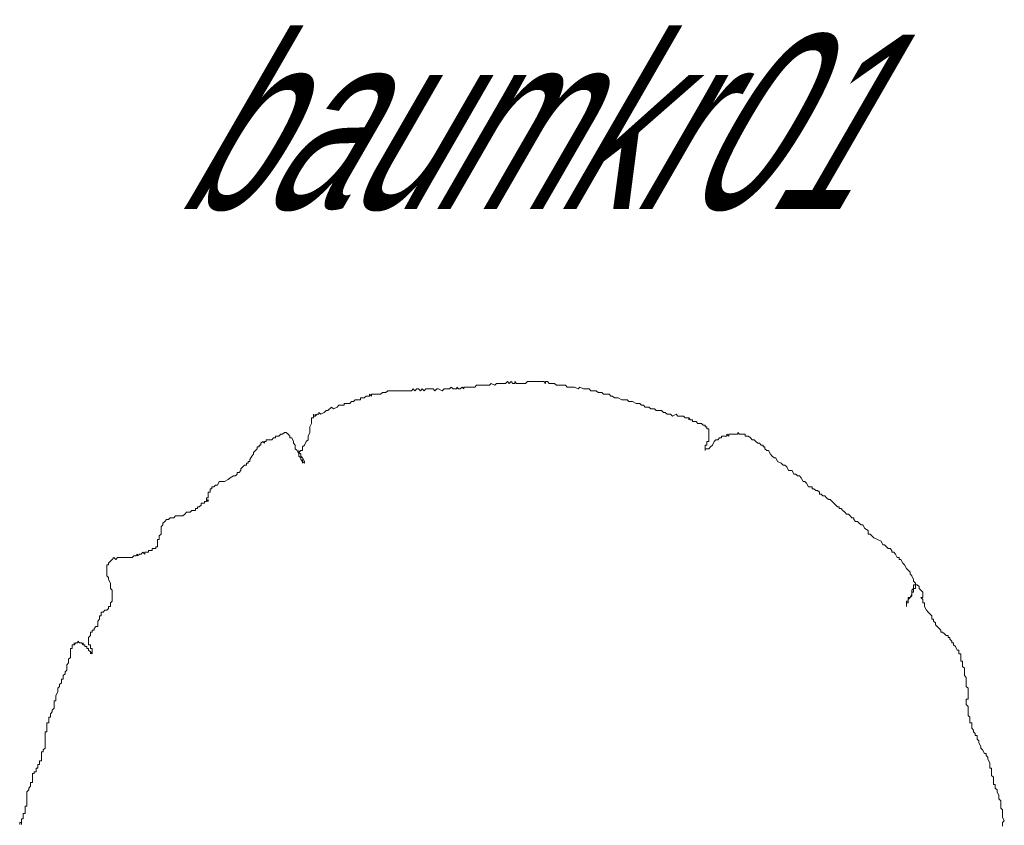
# Model space of a CAD drawing. Extents: x 12.9 to 34.2, y -51.7 to -4.
# Tile 70 of 75: x 25.5 to 27.5, y -5.9 to -4.3. Entities that reach past the tile are written whole.
import ezdxf
from ezdxf.enums import TextEntityAlignment as Align

# ---------------------------------------------------------------- set-up
doc = ezdxf.new("R2010")
doc.units = 0
doc.header["$MEASUREMENT"] = 0
doc.linetypes.add('AUSGEZOGEN', pattern=[0])
doc.layers.add('BLÄTTER', color=64, linetype='CONTINUOUS', lineweight=13)
doc.layers.add('FREIER_TEXT', color=7, linetype='AUSGEZOGEN')

msp = doc.modelspace()

# ---------------------------------------------------------------- linework, layer by layer
at = {"layer": 'BLÄTTER'}
for p, q in [((26.48977, -5.02514), (26.49341, -5.0215)), ((26.49341, -5.0215), (26.49705, -5.02514)), ((26.49705, -5.02514), (26.5007, -5.0215)), ((26.5007, -5.0215), (26.50434, -5.02514)), ((26.50798, -5.02514), (26.50798, -5.0215)), ((26.50798, -5.0215), (26.51163, -5.02514)), ((26.52984, -5.02514), (26.53349, -5.0215)), ((26.53349, -5.0215), (26.54077, -5.0215)), ((26.54077, -5.0215), (26.54442, -5.0215)), ((26.54442, -5.0215), (26.54806, -5.0215)), ((26.54806, -5.0215), (26.5517, -5.0215)), ((26.5517, -5.0215), (26.55535, -5.0215)), ((26.55535, -5.0215), (26.55899, -5.0215)), ((26.55899, -5.0215), (26.56263, -5.0215)), ((26.56263, -5.0215), (26.56628, -5.0215)), ((26.56628, -5.0215), (26.56992, -5.02514)), ((26.56992, -5.02514), (26.56992, -5.0215)), ((26.56992, -5.0215), (26.57356, -5.0215)), ((26.57356, -5.0215), (26.57721, -5.02514)), ((26.23838, -5.047), (26.24202, -5.04336)), ((26.24202, -5.04336), (26.24931, -5.04336)), ((26.24931, -5.04336), (26.25295, -5.03972)), ((26.25295, -5.03972), (26.25659, -5.03972)), ((26.25659, -5.03972), (26.26024, -5.03972)), ((26.26024, -5.03972), (26.26752, -5.03972)), ((26.26752, -5.03972), (26.27117, -5.03972)), ((26.27117, -5.03972), (26.27481, -5.03972)), ((26.27481, -5.03972), (26.27845, -5.03972)), ((26.27845, -5.03972), (26.2821, -5.03972)), ((26.2821, -5.03972), (26.28574, -5.03972)), ((26.28574, -5.03972), (26.28938, -5.03972)), ((26.28938, -5.03972), (26.29303, -5.03972)), ((26.29303, -5.03972), (26.29667, -5.03972)), ((26.29667, -5.03972), (26.30031, -5.03972)), ((26.30031, -5.03972), (26.30396, -5.03607)), ((26.30396, -5.03607), (26.3076, -5.03972)), ((26.3076, -5.03972), (26.31124, -5.03607)), ((26.31124, -5.03607), (26.31489, -5.03607)), ((26.31489, -5.03607), (26.31853, -5.03972)), ((26.31853, -5.03972), (26.32217, -5.03607)), ((26.32217, -5.03607), (26.32582, -5.03972)), ((26.32582, -5.03972), (26.32946, -5.03607)), ((26.32946, -5.03607), (26.33675, -5.03607)), ((26.33675, -5.03607), (26.34039, -5.03607)), ((26.34039, -5.03607), (26.34403, -5.03607)), ((26.34403, -5.03607), (26.34768, -5.03972)), ((26.34768, -5.03972), (26.35132, -5.03607)), ((26.35132, -5.03607), (26.35496, -5.03607)), ((26.35496, -5.03607), (26.36225, -5.03972)), ((26.36225, -5.03972), (26.36589, -5.03607)), ((26.36589, -5.03607), (26.36954, -5.03607)), ((26.36954, -5.03607), (26.37318, -5.03607)), ((26.37318, -5.03607), (26.37682, -5.03607)), ((26.37682, -5.03607), (26.38047, -5.03243)), ((26.38047, -5.03243), (26.38411, -5.03607)), ((26.38411, -5.03607), (26.38775, -5.03607)), ((26.38775, -5.03607), (26.3914, -5.03607)), ((26.3914, -5.03607), (26.3914, -5.03243)), ((26.3914, -5.03243), (26.39504, -5.03607)), ((26.39504, -5.03607), (26.39868, -5.03607)), ((26.39868, -5.03607), (26.40233, -5.03243)), ((26.40233, -5.03243), (26.40597, -5.03607)), ((26.40597, -5.03607), (26.40597, -5.03243)), ((26.40597, -5.03243), (26.41326, -5.03243)), ((26.41326, -5.03243), (26.4169, -5.03243)), ((26.4169, -5.03243), (26.42419, -5.03243)), ((26.42419, -5.03243), (26.42783, -5.03243)), ((26.42783, -5.03243), (26.43147, -5.02879)), ((26.43147, -5.02879), (26.43512, -5.02879)), ((26.43512, -5.02879), (26.43876, -5.02879)), ((26.43876, -5.02879), (26.44605, -5.02879)), ((26.44605, -5.02879), (26.44969, -5.02879)), ((26.44969, -5.02879), (26.45333, -5.02879)), ((26.45333, -5.02879), (26.45698, -5.02879)), ((26.45698, -5.02879), (26.46062, -5.02514)), ((26.46062, -5.02514), (26.46791, -5.02879)), ((26.46791, -5.02879), (26.47155, -5.02514)), ((26.47155, -5.02514), (26.47519, -5.02514)), ((26.47519, -5.02514), (26.47884, -5.02514)), ((26.47884, -5.02514), (26.48248, -5.02514)), ((26.48248, -5.02514), (26.48612, -5.02514)), ((26.48612, -5.02514), (26.48977, -5.02514)), ((26.50434, -5.02514), (26.50798, -5.02514)), ((26.51163, -5.02514), (26.51527, -5.02514)), ((26.51527, -5.02514), (26.51891, -5.02514)), ((26.51891, -5.02514), (26.52256, -5.02514)), ((26.52256, -5.02514), (26.52984, -5.02514)), ((26.57721, -5.02514), (26.58085, -5.02514)), ((26.58085, -5.02514), (26.58449, -5.02514)), ((26.58449, -5.02514), (26.58814, -5.02514)), ((26.58814, -5.02514), (26.59178, -5.02879)), ((26.59178, -5.02879), (26.59542, -5.02879)), ((26.59542, -5.02879), (26.60271, -5.02879)), ((26.60271, -5.02879), (26.60635, -5.02879)), ((26.60635, -5.02879), (26.61, -5.02879)), ((26.61, -5.02879), (26.61364, -5.03243)), ((26.61364, -5.03243), (26.61728, -5.03243)), ((26.61728, -5.03243), (26.62093, -5.03243)), ((26.62093, -5.03243), (26.62457, -5.03243)), ((26.62457, -5.03243), (26.62821, -5.03243)), ((26.62821, -5.03243), (26.6355, -5.03607)), ((26.6355, -5.03607), (26.63914, -5.03243)), ((26.63914, -5.03243), (26.64643, -5.03607)), ((26.64643, -5.03607), (26.65007, -5.03607)), ((26.65007, -5.03607), (26.65736, -5.03607)), ((26.65736, -5.03607), (26.661, -5.03972)), ((26.661, -5.03972), (26.66465, -5.03972)), ((26.66465, -5.03972), (26.67193, -5.03972)), ((26.67193, -5.03972), (26.67558, -5.04336)), ((26.67558, -5.04336), (26.67922, -5.04336)), ((26.67922, -5.04336), (26.68286, -5.04336)), ((26.68286, -5.04336), (26.68651, -5.047)), ((26.17644, -5.06522), (26.18008, -5.06158)), ((26.18008, -5.06158), (26.18373, -5.06158)), ((26.18373, -5.06158), (26.18737, -5.05793)), ((26.18737, -5.05793), (26.19101, -5.05793)), ((26.19101, -5.05793), (26.1983, -5.05793)), ((26.1983, -5.05793), (26.1983, -5.05429)), ((26.1983, -5.05429), (26.20194, -5.05429)), ((26.20194, -5.05429), (26.20559, -5.05429)), ((26.20559, -5.05429), (26.20923, -5.05065)), ((26.20923, -5.05065), (26.21287, -5.05065)), ((26.21287, -5.05065), (26.21652, -5.05065)), ((26.21652, -5.05065), (26.21652, -5.047)), ((26.21652, -5.047), (26.22016, -5.05065)), ((26.22016, -5.05065), (26.22016, -5.047)), ((26.22016, -5.047), (26.2238, -5.047)), ((26.2238, -5.047), (26.22745, -5.047)), ((26.22745, -5.047), (26.23109, -5.047)), ((26.23109, -5.047), (26.23473, -5.047)), ((26.23473, -5.047), (26.23838, -5.047)), ((26.68651, -5.047), (26.69015, -5.047)), ((26.69015, -5.047), (26.69744, -5.047)), ((26.69744, -5.047), (26.70108, -5.05065)), ((26.70108, -5.05065), (26.70472, -5.05065)), ((26.70472, -5.05065), (26.70837, -5.05429)), ((26.70837, -5.05429), (26.71201, -5.05429)), ((26.71201, -5.05429), (26.71565, -5.05429)), ((26.71565, -5.05429), (26.72294, -5.05793)), ((26.72294, -5.05793), (26.72658, -5.05793)), ((26.72658, -5.05793), (26.73387, -5.05793)), ((26.73387, -5.05793), (26.73751, -5.06158)), ((26.73751, -5.06158), (26.7448, -5.06158)), ((26.7448, -5.06158), (26.75209, -5.06522)), ((26.1145, -5.08708), (26.1145, -5.08344)), ((26.1145, -5.08344), (26.11815, -5.08708)), ((26.11815, -5.08708), (26.12543, -5.08344)), ((26.12543, -5.08344), (26.12908, -5.07979)), ((26.12908, -5.07979), (26.13272, -5.07979)), ((26.13272, -5.07979), (26.14001, -5.07251)), ((26.14001, -5.07251), (26.14365, -5.07615)), ((26.14365, -5.07615), (26.15094, -5.07251)), ((26.15094, -5.07251), (26.15458, -5.06886)), ((26.15458, -5.06886), (26.15822, -5.06886)), ((26.15822, -5.06886), (26.16187, -5.06886)), ((26.16187, -5.06886), (26.16551, -5.06886)), ((26.16551, -5.06886), (26.16551, -5.06522)), ((26.16551, -5.06522), (26.16915, -5.06522)), ((26.16915, -5.06522), (26.1728, -5.06522)), ((26.1728, -5.06522), (26.17644, -5.06522)), ((26.75209, -5.06522), (26.75937, -5.06522)), ((26.75937, -5.06522), (26.76302, -5.06886)), ((26.76302, -5.06886), (26.76666, -5.06886)), ((26.76666, -5.06886), (26.7703, -5.07251)), ((26.7703, -5.07251), (26.77395, -5.07251)), ((26.77395, -5.07251), (26.77759, -5.07251)), ((26.77759, -5.07251), (26.78123, -5.07615)), ((26.78123, -5.07615), (26.78852, -5.07615)), ((26.78852, -5.07615), (26.79216, -5.07979)), ((26.79216, -5.07979), (26.79581, -5.07979)), ((26.79581, -5.07979), (26.80309, -5.07979)), ((26.80309, -5.07979), (26.80674, -5.08344)), ((26.80674, -5.08344), (26.81038, -5.08344)), ((26.81038, -5.08344), (26.81402, -5.08708)), ((26.09993, -5.09801), (26.09993, -5.09437)), ((26.09993, -5.09437), (26.10357, -5.09437)), ((26.09993, -5.10165), (26.09993, -5.09801)), ((26.09993, -5.1053), (26.09993, -5.10165)), ((26.10357, -5.09072), (26.10357, -5.08708)), ((26.10357, -5.08708), (26.10357, -5.09072)), ((26.10357, -5.09072), (26.10357, -5.08708)), ((26.10357, -5.08708), (26.10357, -5.09072)), ((26.10357, -5.09072), (26.10357, -5.08708)), ((26.10357, -5.08708), (26.10357, -5.09072)), ((26.10357, -5.09072), (26.10357, -5.08708)), ((26.10357, -5.08708), (26.10357, -5.09072)), ((26.10357, -5.09437), (26.10357, -5.09072)), ((26.10357, -5.09072), (26.10722, -5.09072)), ((26.10722, -5.09072), (26.10722, -5.08708)), ((26.10722, -5.08708), (26.10722, -5.09072)), ((26.10722, -5.09072), (26.11086, -5.08708)), ((26.11086, -5.08708), (26.1145, -5.08708)), ((26.81402, -5.08708), (26.81767, -5.08708)), ((26.81767, -5.08708), (26.82131, -5.08708)), ((26.82131, -5.08708), (26.82495, -5.09072)), ((26.82495, -5.09072), (26.83224, -5.08708)), ((26.83224, -5.08708), (26.83588, -5.09072)), ((26.83588, -5.09072), (26.84317, -5.09072)), ((26.84317, -5.09072), (26.84681, -5.09072)), ((26.84681, -5.09072), (26.85046, -5.09437)), ((26.85046, -5.09437), (26.85774, -5.09437)), ((26.85774, -5.09437), (26.85774, -5.09801)), ((26.85774, -5.09801), (26.85774, -5.09437)), ((26.85774, -5.09437), (26.86139, -5.09801)), ((26.86139, -5.09801), (26.86503, -5.09801)), ((26.86503, -5.09801), (26.86503, -5.10165)), ((26.86503, -5.10165), (26.86867, -5.10165)), ((26.86867, -5.10165), (26.87232, -5.10165)), ((26.87232, -5.10165), (26.87596, -5.1053)), ((26.04164, -5.12716), (26.04528, -5.12351)), ((26.04528, -5.12351), (26.04892, -5.12351)), ((26.04892, -5.12351), (26.05257, -5.12716)), ((26.09264, -5.1308), (26.09629, -5.12351)), ((26.09629, -5.11258), (26.09993, -5.1053)), ((26.09629, -5.11987), (26.09629, -5.11258)), ((26.09629, -5.12351), (26.09629, -5.11987)), ((26.87596, -5.1053), (26.8796, -5.1053)), ((26.8796, -5.1053), (26.88325, -5.1053)), ((26.88325, -5.1053), (26.88689, -5.10894)), ((26.88689, -5.10894), (26.89053, -5.10894)), ((26.89053, -5.10894), (26.89053, -5.11258)), ((26.89053, -5.11258), (26.89418, -5.11258)), ((26.89418, -5.11258), (26.89418, -5.11623)), ((26.89418, -5.11623), (26.89782, -5.11623)), ((26.89782, -5.11623), (26.89782, -5.11987)), ((26.89782, -5.11987), (26.89782, -5.12351)), ((26.89782, -5.12351), (26.89782, -5.12716)), ((26.95611, -5.12716), (26.95611, -5.12351)), ((26.95611, -5.12351), (26.95976, -5.12716)), ((25.99792, -5.14537), (26.00156, -5.14173)), ((26.00156, -5.14173), (26.0052, -5.14537)), ((26.0052, -5.14537), (26.0052, -5.14173)), ((26.0052, -5.14173), (26.00885, -5.14173)), ((26.00885, -5.14173), (26.00885, -5.13809)), ((26.00885, -5.13809), (26.01249, -5.13809)), ((26.01249, -5.13809), (26.01613, -5.13809)), ((26.01613, -5.13809), (26.01978, -5.13809)), ((26.01978, -5.13809), (26.02342, -5.13444)), ((26.02342, -5.13444), (26.02706, -5.13444)), ((26.02706, -5.13444), (26.02706, -5.1308)), ((26.02706, -5.1308), (26.03435, -5.1308)), ((26.03435, -5.1308), (26.03799, -5.12716)), ((26.03799, -5.12716), (26.04164, -5.12716)), ((26.05257, -5.12716), (26.05621, -5.1308)), ((26.05621, -5.1308), (26.05621, -5.13444)), ((26.05621, -5.13444), (26.05985, -5.13444)), ((26.05985, -5.13444), (26.0635, -5.14173)), ((26.0635, -5.14173), (26.0635, -5.14537)), ((26.08536, -5.14902), (26.089, -5.14173)), ((26.089, -5.14173), (26.09264, -5.13809)), ((26.09264, -5.13809), (26.09264, -5.1308)), ((26.89782, -5.14173), (26.89418, -5.14173)), ((26.89418, -5.14173), (26.89418, -5.14537)), ((26.89782, -5.12716), (26.89782, -5.1308)), ((26.89782, -5.1308), (26.89782, -5.13444)), ((26.89782, -5.13444), (26.89782, -5.14173)), ((26.90511, -5.14902), (26.90875, -5.14173)), ((26.90875, -5.14173), (26.91239, -5.13809)), ((26.91239, -5.13809), (26.91604, -5.13809)), ((26.91604, -5.13809), (26.91968, -5.13444)), ((26.91968, -5.13444), (26.92332, -5.13444)), ((26.92332, -5.13444), (26.92332, -5.1308)), ((26.92332, -5.1308), (26.93061, -5.1308)), ((26.93061, -5.1308), (26.93425, -5.1308)), ((26.93425, -5.1308), (26.93425, -5.12716)), ((26.93425, -5.12716), (26.9379, -5.1308)), ((26.9379, -5.1308), (26.9379, -5.12716)), ((26.9379, -5.12716), (26.94154, -5.12716)), ((26.94154, -5.12716), (26.94518, -5.12716)), ((26.94518, -5.12716), (26.94883, -5.12716)), ((26.94883, -5.12716), (26.95247, -5.12716)), ((26.95247, -5.12716), (26.95611, -5.12716)), ((26.95976, -5.12716), (26.9634, -5.12716)), ((26.9634, -5.12716), (26.96704, -5.12716)), ((26.96704, -5.12716), (26.97069, -5.12716)), ((26.97069, -5.12716), (26.97069, -5.1308)), ((26.97069, -5.1308), (26.97433, -5.1308)), ((26.97433, -5.1308), (26.97797, -5.1308)), ((26.97797, -5.1308), (26.98162, -5.13444)), ((26.98162, -5.13444), (26.98526, -5.13809)), ((26.98526, -5.13809), (26.9889, -5.13809)), ((26.9889, -5.13809), (26.99255, -5.14173)), ((26.99255, -5.14173), (26.99619, -5.14537)), ((25.98334, -5.16359), (25.98699, -5.15995)), ((25.98699, -5.15995), (25.99063, -5.1563)), ((25.99063, -5.1563), (25.99063, -5.15266)), ((25.99063, -5.15266), (25.99427, -5.15266)), ((25.99427, -5.15266), (25.99427, -5.14902)), ((25.99427, -5.14902), (25.99792, -5.14902)), ((25.99792, -5.14902), (25.99792, -5.14537)), ((26.0635, -5.14537), (26.06714, -5.14902)), ((26.06714, -5.14902), (26.06714, -5.1563)), ((26.06714, -5.1563), (26.07078, -5.15995)), ((26.07078, -5.15995), (26.07443, -5.16723)), ((26.07443, -5.16359), (26.07443, -5.15995)), ((26.07443, -5.15995), (26.07443, -5.16359)), ((26.07443, -5.16359), (26.07807, -5.15995)), ((26.07807, -5.15995), (26.08171, -5.15995)), ((26.08171, -5.15266), (26.08536, -5.14902)), ((26.08171, -5.15995), (26.08171, -5.15266)), ((26.89418, -5.14902), (26.89053, -5.14902)), ((26.89053, -5.14902), (26.89053, -5.15266)), ((26.89053, -5.15266), (26.89053, -5.1563)), ((26.89053, -5.1563), (26.89053, -5.15995)), ((26.89053, -5.15995), (26.89053, -5.1563)), ((26.89053, -5.1563), (26.89418, -5.1563)), ((26.89418, -5.14537), (26.89418, -5.14902)), ((26.89418, -5.1563), (26.89782, -5.1563)), ((26.89782, -5.1563), (26.90146, -5.15266)), ((26.90146, -5.15266), (26.90511, -5.14902)), ((26.99619, -5.14537), (26.99983, -5.14537)), ((26.99983, -5.14537), (27.00348, -5.14902)), ((27.00348, -5.14902), (27.00712, -5.14902)), ((27.00712, -5.14902), (27.00712, -5.15266)), ((27.00712, -5.15266), (27.01076, -5.15266)), ((27.01076, -5.15266), (27.01076, -5.1563)), ((27.01076, -5.1563), (27.01441, -5.15995)), ((27.01441, -5.15995), (27.01805, -5.15995)), ((27.01805, -5.15995), (27.02169, -5.16723)), ((25.97241, -5.18545), (25.97241, -5.18181)), ((25.97241, -5.18181), (25.97606, -5.18181)), ((25.97606, -5.17816), (25.9797, -5.17088)), ((25.97606, -5.18181), (25.97606, -5.17816)), ((25.9797, -5.17088), (25.98334, -5.16723)), ((25.98334, -5.16723), (25.98334, -5.16359)), ((26.07807, -5.16723), (26.07443, -5.16359)), ((26.07443, -5.16723), (26.07443, -5.17088)), ((26.07443, -5.17088), (26.07807, -5.17452)), ((26.07807, -5.17088), (26.07807, -5.16723)), ((26.08171, -5.17452), (26.07807, -5.17088)), ((26.07807, -5.17452), (26.07807, -5.17816)), ((26.07807, -5.17816), (26.08171, -5.18181)), ((26.08536, -5.18181), (26.08171, -5.17452)), ((26.08171, -5.18181), (26.08171, -5.17816)), ((26.08171, -5.17816), (26.08171, -5.18181)), ((26.08171, -5.18181), (26.08171, -5.17816)), ((26.08171, -5.17816), (26.08171, -5.18181)), ((26.08171, -5.18181), (26.08171, -5.17816)), ((26.08171, -5.17816), (26.08171, -5.18181)), ((26.08171, -5.18181), (26.08171, -5.18545)), ((26.08171, -5.18545), (26.08171, -5.18181)), ((26.08171, -5.18181), (26.08536, -5.18545)), ((26.08536, -5.18545), (26.08536, -5.18181)), ((27.02169, -5.16723), (27.02534, -5.17088)), ((27.02534, -5.17088), (27.02898, -5.17452)), ((27.02898, -5.17452), (27.03262, -5.17452)), ((27.03262, -5.17452), (27.03627, -5.18181)), ((27.03627, -5.18181), (27.04355, -5.18545)), ((25.9542, -5.20367), (25.95784, -5.20002)), ((25.95784, -5.19638), (25.96148, -5.19274)), ((25.95784, -5.20002), (25.95784, -5.19638)), ((25.96148, -5.19274), (25.96513, -5.18909)), ((25.96513, -5.18909), (25.96877, -5.18909)), ((25.96877, -5.18909), (25.96877, -5.18545)), ((25.96877, -5.18545), (25.97241, -5.18545)), ((27.04355, -5.18545), (27.0472, -5.18909)), ((27.0472, -5.18909), (27.05084, -5.18909)), ((27.05084, -5.18909), (27.05448, -5.19274)), ((27.05448, -5.19274), (27.05813, -5.20002)), ((27.05813, -5.20002), (27.06177, -5.20002)), ((27.06177, -5.20002), (27.06541, -5.20002)), ((27.06541, -5.20002), (27.06906, -5.20731)), ((25.91048, -5.22917), (25.91412, -5.22188)), ((25.91412, -5.22188), (25.92141, -5.22188)), ((25.92141, -5.22188), (25.92505, -5.22188)), ((25.92505, -5.22188), (25.93234, -5.21824)), ((25.93234, -5.21824), (25.93598, -5.2146)), ((25.93598, -5.2146), (25.94327, -5.21095)), ((25.94327, -5.21095), (25.94691, -5.21095)), ((25.94691, -5.21095), (25.95055, -5.20731)), ((25.95055, -5.20731), (25.95055, -5.20367)), ((25.95055, -5.20367), (25.9542, -5.20367)), ((27.06906, -5.20731), (27.0727, -5.20731)), ((27.0727, -5.20731), (27.07634, -5.21095)), ((27.07634, -5.21095), (27.07999, -5.21095)), ((27.07999, -5.21095), (27.08363, -5.2146)), ((27.08363, -5.2146), (27.08727, -5.22188)), ((27.08727, -5.22188), (27.09092, -5.22188)), ((27.09092, -5.22188), (27.09456, -5.22553)), ((25.8959, -5.2401), (25.8959, -5.23646)), ((25.8959, -5.23646), (25.8959, -5.2401)), ((25.8959, -5.2401), (25.8959, -5.23646)), ((25.8959, -5.23646), (25.89955, -5.23646)), ((25.8959, -5.24374), (25.8959, -5.2401)), ((25.89955, -5.23646), (25.89955, -5.23281)), ((25.89955, -5.23281), (25.90319, -5.23281)), ((25.90319, -5.23281), (25.90683, -5.22917)), ((25.90683, -5.22917), (25.91048, -5.22917)), ((27.09456, -5.22553), (27.0982, -5.23281)), ((27.0982, -5.23281), (27.10185, -5.23281)), ((27.10185, -5.23281), (27.10549, -5.23281)), ((27.10549, -5.23281), (27.10549, -5.23646)), ((27.10549, -5.23646), (27.10913, -5.23646)), ((27.10913, -5.23646), (27.11278, -5.2401)), ((27.11278, -5.2401), (27.11642, -5.2401)), ((27.11642, -5.2401), (27.12006, -5.24374)), ((25.88497, -5.2656), (25.88497, -5.26196)), ((25.88497, -5.26196), (25.88862, -5.26196)), ((25.88862, -5.25832), (25.88862, -5.25467)), ((25.88862, -5.25467), (25.89226, -5.25467)), ((25.88862, -5.26196), (25.88862, -5.25832)), ((25.88862, -5.25832), (25.89226, -5.26196)), ((25.89226, -5.26196), (25.88862, -5.25832)), ((25.89226, -5.24739), (25.89226, -5.24374)), ((25.89226, -5.24374), (25.8959, -5.24374)), ((25.89226, -5.25103), (25.89226, -5.24739)), ((25.89226, -5.25467), (25.89226, -5.25103)), ((25.89226, -5.26196), (25.89226, -5.25832)), ((25.89226, -5.25832), (25.89226, -5.26196)), ((27.12006, -5.24374), (27.12006, -5.24739)), ((27.12006, -5.24739), (27.12371, -5.24739)), ((27.12371, -5.24739), (27.12735, -5.25103)), ((27.12735, -5.25103), (27.13099, -5.25103)), ((27.13099, -5.25103), (27.13464, -5.25467)), ((27.13464, -5.25467), (27.13828, -5.25832)), ((27.13828, -5.25832), (27.14192, -5.25832)), ((27.14192, -5.25832), (27.14557, -5.26196)), ((27.14557, -5.26196), (27.14921, -5.2656)), ((25.85583, -5.28382), (25.85947, -5.28018)), ((25.85947, -5.28018), (25.86311, -5.28018)), ((25.86311, -5.28018), (25.86676, -5.28018)), ((25.86676, -5.28018), (25.86676, -5.27653)), ((25.86676, -5.27653), (25.8704, -5.27653)), ((25.8704, -5.27653), (25.8704, -5.27289)), ((25.8704, -5.27289), (25.87404, -5.27289)), ((25.87404, -5.27289), (25.87769, -5.26925)), ((25.87769, -5.26925), (25.87769, -5.2656)), ((25.87769, -5.2656), (25.87769, -5.26925)), ((25.87769, -5.26925), (25.87769, -5.2656)), ((25.87769, -5.2656), (25.88133, -5.2656)), ((25.88133, -5.2656), (25.88497, -5.2656)), ((27.14921, -5.2656), (27.15285, -5.26925)), ((27.15285, -5.26925), (27.1565, -5.27289)), ((27.1565, -5.27289), (27.16014, -5.27289)), ((27.16014, -5.27289), (27.16014, -5.27653)), ((27.16014, -5.27653), (27.16378, -5.27653)), ((27.16378, -5.27653), (27.16743, -5.28018)), ((27.16743, -5.28018), (27.17107, -5.28382)), ((25.80482, -5.30204), (25.80846, -5.29839)), ((25.80846, -5.29839), (25.81211, -5.29839)), ((25.81211, -5.29839), (25.81575, -5.29475)), ((25.81575, -5.29475), (25.81939, -5.29475)), ((25.81939, -5.29475), (25.82304, -5.29475)), ((25.82304, -5.29475), (25.82668, -5.29111)), ((25.82668, -5.29111), (25.83397, -5.29111)), ((25.83397, -5.29111), (25.83761, -5.29111)), ((25.83761, -5.29111), (25.84125, -5.29111)), ((25.84125, -5.29111), (25.8449, -5.28746)), ((25.8449, -5.28746), (25.84854, -5.28382)), ((25.84854, -5.28382), (25.85583, -5.28382)), ((27.17107, -5.28382), (27.17471, -5.28746)), ((27.17471, -5.28746), (27.17836, -5.28746)), ((27.17836, -5.28746), (27.182, -5.29111)), ((27.182, -5.29111), (27.18564, -5.29475)), ((27.18564, -5.29475), (27.18929, -5.29475)), ((27.18929, -5.29475), (27.18929, -5.29839)), ((27.18929, -5.29839), (27.19293, -5.30204)), ((25.79753, -5.31297), (25.80118, -5.30932)), ((25.79753, -5.31661), (25.79753, -5.31297)), ((25.79753, -5.31297), (25.79753, -5.31661)), ((25.79753, -5.31661), (25.79753, -5.31297)), ((25.79753, -5.32025), (25.79753, -5.31661)), ((25.79753, -5.32754), (25.79753, -5.32025)), ((25.80118, -5.30568), (25.80482, -5.30204)), ((25.80118, -5.30932), (25.80118, -5.30568)), ((27.19293, -5.30204), (27.19657, -5.30204)), ((27.19657, -5.30204), (27.20022, -5.30568)), ((27.20022, -5.30568), (27.20386, -5.30932)), ((27.20386, -5.30932), (27.2075, -5.30932)), ((27.2075, -5.30932), (27.21115, -5.31661)), ((27.21115, -5.31661), (27.21843, -5.32025)), ((27.21843, -5.32025), (27.21843, -5.32754)), ((25.79025, -5.34576), (25.79025, -5.33847)), ((25.79025, -5.33847), (25.79389, -5.33847)), ((25.79389, -5.33118), (25.79753, -5.32754)), ((25.79389, -5.33483), (25.79389, -5.33118)), ((25.79389, -5.33847), (25.79389, -5.33483)), ((27.21843, -5.32754), (27.22208, -5.32754)), ((27.22208, -5.32754), (27.22936, -5.33483)), ((27.22936, -5.33483), (27.23665, -5.33847)), ((27.23665, -5.33847), (27.24394, -5.34211)), ((25.77203, -5.36397), (25.77203, -5.36033)), ((25.77203, -5.36033), (25.77203, -5.36397)), ((25.77203, -5.36397), (25.77203, -5.36033)), ((25.77203, -5.36033), (25.77567, -5.36033)), ((25.77567, -5.36033), (25.77932, -5.36033)), ((25.77932, -5.36033), (25.77932, -5.35669)), ((25.77932, -5.35669), (25.78296, -5.35669)), ((25.78296, -5.35669), (25.7866, -5.35669)), ((25.7866, -5.35669), (25.7866, -5.35304)), ((25.7866, -5.35304), (25.7866, -5.35669)), ((25.7866, -5.35669), (25.7866, -5.35304)), ((25.7866, -5.35304), (25.79025, -5.35304)), ((25.79025, -5.3494), (25.79025, -5.34576)), ((25.79025, -5.35304), (25.79025, -5.3494)), ((27.24394, -5.34211), (27.24758, -5.3494)), ((27.24758, -5.3494), (27.25122, -5.3494)), ((27.25122, -5.3494), (27.25487, -5.35304)), ((27.25487, -5.35304), (27.25851, -5.35669)), ((27.25851, -5.35669), (27.26215, -5.35669)), ((27.26215, -5.35669), (27.2658, -5.36033)), ((27.2658, -5.36033), (27.2658, -5.36397)), ((25.69552, -5.38219), (25.69916, -5.37855)), ((25.69916, -5.37855), (25.70281, -5.3749)), ((25.70281, -5.3749), (25.70645, -5.37855)), ((25.70645, -5.37855), (25.71009, -5.3749)), ((25.71009, -5.3749), (25.71738, -5.3749)), ((25.71738, -5.3749), (25.72102, -5.3749)), ((25.72102, -5.3749), (25.72467, -5.3749)), ((25.72467, -5.3749), (25.72831, -5.3749)), ((25.72831, -5.3749), (25.73195, -5.3749)), ((25.73195, -5.3749), (25.7356, -5.3749)), ((25.7356, -5.3749), (25.73924, -5.3749)), ((25.73924, -5.3749), (25.74288, -5.37126)), ((25.74288, -5.37126), (25.74653, -5.37126)), ((25.74653, -5.37126), (25.75017, -5.36762)), ((25.75017, -5.36762), (25.75017, -5.37126)), ((25.75017, -5.37126), (25.75381, -5.36762)), ((25.75381, -5.36762), (25.75746, -5.36762)), ((25.75746, -5.36762), (25.7611, -5.36397)), ((25.7611, -5.36397), (25.76474, -5.36762)), ((25.76474, -5.36762), (25.76474, -5.36397)), ((25.76474, -5.36397), (25.76839, -5.36397)), ((25.76839, -5.36397), (25.77203, -5.36397)), ((27.2658, -5.36397), (27.26944, -5.36397)), ((27.26944, -5.36397), (27.27308, -5.36762)), ((27.27308, -5.36762), (27.27673, -5.3749)), ((27.27673, -5.3749), (27.28037, -5.3749)), ((27.28037, -5.3749), (27.28037, -5.37855)), ((27.28037, -5.37855), (27.28401, -5.37855)), ((27.28401, -5.37855), (27.28766, -5.38583)), ((25.68823, -5.39312), (25.68823, -5.38948)), ((25.68823, -5.38948), (25.69188, -5.38948)), ((25.68823, -5.40041), (25.68823, -5.39312)), ((25.68823, -5.40405), (25.68823, -5.40041)), ((25.69188, -5.38583), (25.69552, -5.38219)), ((25.69188, -5.38948), (25.69188, -5.38583)), ((27.28766, -5.38583), (27.2913, -5.38948)), ((27.2913, -5.38948), (27.29494, -5.39676)), ((27.29494, -5.39676), (27.29859, -5.40041)), ((27.29859, -5.40041), (27.30223, -5.40405)), ((25.68823, -5.41134), (25.68823, -5.40405)), ((25.69188, -5.41498), (25.68823, -5.41134)), ((25.69188, -5.41862), (25.69188, -5.41498)), ((25.69552, -5.42591), (25.69188, -5.41862)), ((27.30223, -5.40405), (27.30223, -5.40769)), ((27.30223, -5.40769), (27.30587, -5.41134)), ((27.30587, -5.41134), (27.30952, -5.41862)), ((27.30952, -5.41862), (27.30952, -5.42227)), ((25.69552, -5.42955), (25.69552, -5.42591)), ((25.69552, -5.43684), (25.69552, -5.42955)), ((25.69916, -5.44048), (25.69552, -5.43684)), ((27.30587, -5.44048), (27.30952, -5.43684)), ((27.30952, -5.42227), (27.31316, -5.42591)), ((27.30952, -5.4332), (27.30952, -5.42955)), ((27.30952, -5.42955), (27.31316, -5.42955)), ((27.30952, -5.43684), (27.30952, -5.4332)), ((27.31316, -5.43684), (27.30952, -5.43684)), ((27.30952, -5.43684), (27.30952, -5.44413)), ((27.31316, -5.42591), (27.31316, -5.4332)), ((27.31316, -5.42955), (27.31316, -5.42591)), ((27.31316, -5.42591), (27.31316, -5.42955)), ((27.31316, -5.42955), (27.31316, -5.42591)), ((27.31316, -5.42591), (27.31316, -5.42955)), ((27.31316, -5.42955), (27.3168, -5.42955)), ((27.31316, -5.4332), (27.31316, -5.43684)), ((27.3168, -5.42955), (27.32045, -5.4332)), ((27.32045, -5.4332), (27.32045, -5.43684)), ((27.32045, -5.43684), (27.32409, -5.44048)), ((25.69916, -5.44413), (25.69916, -5.44048)), ((25.69916, -5.45141), (25.69916, -5.44413)), ((25.69916, -5.4587), (25.69916, -5.45141)), ((25.69916, -5.46234), (25.69916, -5.4587)), ((27.30223, -5.45506), (27.29859, -5.45506)), ((27.29859, -5.45506), (27.29859, -5.46234)), ((27.29859, -5.4587), (27.30223, -5.45506)), ((27.29859, -5.46599), (27.29859, -5.4587)), ((27.30223, -5.45506), (27.30587, -5.44777)), ((27.30587, -5.45141), (27.30223, -5.45506)), ((27.30587, -5.44777), (27.30587, -5.44048)), ((27.30952, -5.44413), (27.30587, -5.44413)), ((27.30587, -5.44413), (27.30587, -5.45141)), ((27.32409, -5.44048), (27.32773, -5.44413)), ((27.32773, -5.45506), (27.32409, -5.45506)), ((27.32409, -5.45506), (27.32773, -5.4587)), ((27.32773, -5.44413), (27.32773, -5.44777)), ((27.32773, -5.44777), (27.32773, -5.45141)), ((27.32773, -5.45141), (27.32773, -5.45506)), ((27.32773, -5.4587), (27.32773, -5.46234)), ((25.68823, -5.48056), (25.69188, -5.47692)), ((25.69188, -5.47692), (25.69188, -5.47327)), ((25.69188, -5.47327), (25.69552, -5.47327)), ((25.69552, -5.46599), (25.69916, -5.46234)), ((25.69552, -5.46963), (25.69552, -5.46599)), ((25.69552, -5.47327), (25.69552, -5.46963)), ((27.29859, -5.46234), (27.29494, -5.46234)), ((27.29494, -5.46234), (27.29494, -5.46599)), ((27.29494, -5.46599), (27.29494, -5.46963)), ((27.29494, -5.47327), (27.29494, -5.46599)), ((27.29494, -5.46599), (27.29859, -5.46599)), ((27.29494, -5.46963), (27.29494, -5.47327)), ((27.29494, -5.47327), (27.29494, -5.46963)), ((27.29494, -5.46963), (27.29494, -5.47327)), ((27.29494, -5.47327), (27.29494, -5.46963)), ((27.29494, -5.46963), (27.29494, -5.47327)), ((27.32773, -5.46234), (27.32773, -5.46599)), ((27.32773, -5.46599), (27.33137, -5.46599)), ((27.33137, -5.46599), (27.33137, -5.47327)), ((27.33137, -5.47327), (27.33502, -5.48056)), ((25.67002, -5.50242), (25.67366, -5.49878)), ((25.67366, -5.49878), (25.67366, -5.49149)), ((25.67366, -5.49149), (25.6773, -5.49149)), ((25.6773, -5.49149), (25.6773, -5.4842)), ((25.6773, -5.4842), (25.68095, -5.4842)), ((25.68095, -5.4842), (25.68459, -5.48056)), ((25.68459, -5.48056), (25.68823, -5.48056)), ((27.33502, -5.48056), (27.33866, -5.4842)), ((27.33866, -5.4842), (27.3423, -5.48785)), ((27.3423, -5.48785), (27.34595, -5.49149)), ((27.34595, -5.49149), (27.34595, -5.49513)), ((27.34595, -5.49513), (27.34595, -5.49878)), ((27.34595, -5.49878), (27.34959, -5.49878)), ((27.34959, -5.49878), (27.34959, -5.50242)), ((25.66273, -5.51699), (25.66637, -5.51335)), ((25.66273, -5.52064), (25.66273, -5.51699)), ((25.66637, -5.51335), (25.67002, -5.51335)), ((25.67002, -5.50606), (25.67002, -5.50242)), ((25.67002, -5.50971), (25.67002, -5.50606)), ((25.67002, -5.51335), (25.67002, -5.50971)), ((27.34959, -5.50242), (27.35323, -5.50606)), ((27.35323, -5.50606), (27.35323, -5.50971)), ((27.35323, -5.50971), (27.35688, -5.51335)), ((27.35688, -5.51335), (27.36052, -5.51699)), ((27.36052, -5.51699), (27.36416, -5.52064)), ((25.6518, -5.53521), (25.65544, -5.53157)), ((25.6518, -5.53885), (25.6518, -5.53521)), ((25.6518, -5.53521), (25.6518, -5.53885)), ((25.6518, -5.53885), (25.6518, -5.53521)), ((25.6518, -5.5425), (25.6518, -5.53885)), ((25.65544, -5.52792), (25.65544, -5.52428)), ((25.65544, -5.52428), (25.65909, -5.52428)), ((25.65544, -5.53157), (25.65544, -5.52792)), ((25.65909, -5.52428), (25.65909, -5.52064)), ((25.65909, -5.52064), (25.66273, -5.52064)), ((27.36416, -5.52064), (27.36416, -5.52428)), ((27.36416, -5.52428), (27.36781, -5.52428)), ((27.36781, -5.52428), (27.37145, -5.52792)), ((27.37145, -5.52792), (27.37509, -5.53157)), ((27.37509, -5.53157), (27.37874, -5.53157)), ((27.37874, -5.53157), (27.37874, -5.53521)), ((27.37874, -5.53521), (27.38238, -5.53521)), ((27.38238, -5.53521), (27.38238, -5.53885)), ((27.38238, -5.53885), (27.38602, -5.5425)), ((25.61537, -5.56071), (25.61537, -5.55707)), ((25.61537, -5.55707), (25.61901, -5.55707)), ((25.61901, -5.55343), (25.61901, -5.54978)), ((25.61901, -5.54978), (25.62265, -5.54978)), ((25.61901, -5.55707), (25.61901, -5.55343)), ((25.62265, -5.54978), (25.62265, -5.54614)), ((25.62265, -5.54614), (25.62265, -5.54978)), ((25.62265, -5.54978), (25.6263, -5.54614)), ((25.6263, -5.54614), (25.62994, -5.54614)), ((25.62994, -5.54614), (25.62994, -5.5425)), ((25.62994, -5.5425), (25.63358, -5.54614)), ((25.63358, -5.54614), (25.63723, -5.54614)), ((25.63723, -5.54614), (25.64087, -5.54978)), ((25.64087, -5.54978), (25.64087, -5.54614)), ((25.64087, -5.54614), (25.64087, -5.54978)), ((25.64087, -5.54978), (25.64451, -5.54978)), ((25.64451, -5.54978), (25.64451, -5.55343)), ((25.64451, -5.55343), (25.64816, -5.55343)), ((25.64816, -5.55343), (25.64816, -5.55707)), ((25.64816, -5.55707), (25.6518, -5.55707)), ((25.6518, -5.54614), (25.6518, -5.5425)), ((25.6518, -5.54978), (25.6518, -5.54614)), ((25.65544, -5.54978), (25.6518, -5.54978)), ((25.6518, -5.55707), (25.6518, -5.56071)), ((25.65544, -5.55343), (25.65544, -5.54978)), ((25.65544, -5.55707), (25.65544, -5.55343)), ((25.65909, -5.55707), (25.65544, -5.55707)), ((25.65909, -5.56436), (25.65909, -5.55707)), ((27.38602, -5.5425), (27.38602, -5.54614)), ((27.38602, -5.54614), (27.38967, -5.54614)), ((27.38967, -5.54614), (27.38967, -5.54978)), ((27.38967, -5.54978), (27.39331, -5.55343)), ((27.39331, -5.55343), (27.39695, -5.56071)), ((25.61172, -5.57893), (25.61537, -5.57529)), ((25.61537, -5.56436), (25.61537, -5.56071)), ((25.61537, -5.568), (25.61537, -5.56436)), ((25.61537, -5.57164), (25.61537, -5.568)), ((25.61537, -5.57529), (25.61537, -5.57164)), ((25.6518, -5.56071), (25.65544, -5.56436)), ((25.65544, -5.56436), (25.65544, -5.568)), ((25.65544, -5.568), (25.65544, -5.56436)), ((25.65544, -5.56436), (25.65909, -5.568)), ((25.65909, -5.568), (25.65909, -5.56436)), ((27.39695, -5.56071), (27.4006, -5.56071)), ((27.4006, -5.56071), (27.4006, -5.56436)), ((27.4006, -5.56436), (27.4006, -5.568)), ((27.4006, -5.568), (27.40424, -5.568)), ((27.40424, -5.568), (27.40424, -5.57529)), ((27.40424, -5.57529), (27.40424, -5.58257)), ((25.60808, -5.58986), (25.61172, -5.58622)), ((25.60808, -5.5935), (25.60808, -5.58986)), ((25.60808, -5.59715), (25.60808, -5.5935)), ((25.60808, -5.60079), (25.60808, -5.59715)), ((25.61172, -5.58257), (25.61172, -5.57893)), ((25.61172, -5.58622), (25.61172, -5.58257)), ((27.40424, -5.58257), (27.40788, -5.58257)), ((27.40788, -5.58257), (27.40788, -5.58622)), ((27.40788, -5.58622), (27.40788, -5.58986)), ((27.40788, -5.58986), (27.40788, -5.5935)), ((27.40788, -5.5935), (27.41153, -5.59715)), ((27.41153, -5.59715), (27.41153, -5.60079)), ((25.60079, -5.61172), (25.60444, -5.60808)), ((25.60079, -5.61536), (25.60079, -5.61172)), ((25.60079, -5.61901), (25.60079, -5.61536)), ((25.60444, -5.60443), (25.60808, -5.60079)), ((25.60444, -5.60808), (25.60444, -5.60443)), ((27.41153, -5.60079), (27.41153, -5.60443)), ((27.41153, -5.60443), (27.41153, -5.60808)), ((27.41153, -5.60808), (27.41153, -5.61172)), ((27.41153, -5.61172), (27.41517, -5.61536)), ((27.41517, -5.61536), (27.41517, -5.61901)), ((25.58986, -5.63722), (25.59351, -5.63358)), ((25.58986, -5.64087), (25.58986, -5.63722)), ((25.59351, -5.62994), (25.59715, -5.62629)), ((25.59351, -5.63358), (25.59351, -5.62994)), ((25.59715, -5.62265), (25.59715, -5.61901)), ((25.59715, -5.61901), (25.60079, -5.61901)), ((25.59715, -5.62629), (25.59715, -5.62265)), ((27.41517, -5.61901), (27.41517, -5.62629)), ((27.41517, -5.62629), (27.41517, -5.62994)), ((27.41517, -5.62994), (27.41517, -5.63358)), ((27.41517, -5.63358), (27.41881, -5.63722)), ((27.41881, -5.63722), (27.41881, -5.64087)), ((25.58622, -5.6518), (25.58986, -5.64451)), ((25.58622, -5.65544), (25.58622, -5.6518)), ((25.58622, -5.65908), (25.58622, -5.65544)), ((25.58986, -5.64451), (25.58986, -5.64087)), ((27.41881, -5.64087), (27.41881, -5.64451)), ((27.41881, -5.64451), (27.41881, -5.6518)), ((27.41881, -5.6518), (27.41881, -5.65908)), ((25.57893, -5.68094), (25.58258, -5.6773)), ((25.58258, -5.66637), (25.58258, -5.66273)), ((25.58258, -5.66273), (25.58622, -5.66273)), ((25.58258, -5.67001), (25.58258, -5.66637)), ((25.58258, -5.67366), (25.58258, -5.67001)), ((25.58258, -5.6773), (25.58258, -5.67366)), ((25.58622, -5.66273), (25.58622, -5.65908)), ((27.41881, -5.65908), (27.41517, -5.65908)), ((27.41517, -5.65908), (27.41517, -5.66637)), ((27.41517, -5.66637), (27.41517, -5.67001)), ((27.41517, -5.67001), (27.41881, -5.67366)), ((27.41881, -5.67366), (27.41881, -5.6773)), ((27.41881, -5.6773), (27.41881, -5.68094)), ((25.57165, -5.69916), (25.57165, -5.69552)), ((25.57165, -5.69552), (25.57529, -5.69552)), ((25.57529, -5.68823), (25.57893, -5.68459)), ((25.57529, -5.69187), (25.57529, -5.68823)), ((25.57529, -5.69552), (25.57529, -5.69187)), ((25.57893, -5.68459), (25.57893, -5.68094)), ((27.41881, -5.68094), (27.41881, -5.68459)), ((27.41881, -5.68459), (27.41881, -5.69187)), ((27.41881, -5.69187), (27.42246, -5.69552)), ((27.42246, -5.69552), (27.42246, -5.69916)), ((25.568, -5.71009), (25.568, -5.70645)), ((25.568, -5.70645), (25.57165, -5.70645)), ((25.568, -5.71738), (25.568, -5.71009)), ((25.57165, -5.7028), (25.57165, -5.69916)), ((25.57165, -5.70645), (25.57165, -5.7028)), ((27.42246, -5.69916), (27.42246, -5.70645)), ((27.42246, -5.70645), (27.4261, -5.70645)), ((27.4261, -5.70645), (27.4261, -5.71009)), ((27.4261, -5.71009), (27.4261, -5.71373)), ((27.4261, -5.71373), (27.4261, -5.71738)), ((25.56436, -5.72831), (25.56436, -5.72466)), ((25.56436, -5.72466), (25.568, -5.72466)), ((25.56436, -5.73195), (25.56436, -5.72831)), ((25.56436, -5.73559), (25.56436, -5.73195)), ((25.56436, -5.73924), (25.56436, -5.73559)), ((25.568, -5.72102), (25.568, -5.71738)), ((25.568, -5.72466), (25.568, -5.72102)), ((27.4261, -5.71738), (27.42974, -5.72102)), ((27.42974, -5.72102), (27.42974, -5.72466)), ((27.42974, -5.72466), (27.43339, -5.72831)), ((27.43339, -5.72831), (27.43339, -5.73195)), ((27.43339, -5.73195), (27.43703, -5.73195)), ((27.43703, -5.73195), (27.43703, -5.73559)), ((27.43703, -5.73559), (27.43703, -5.73924)), ((25.56436, -5.74288), (25.56436, -5.73924)), ((25.56436, -5.74652), (25.56436, -5.74288)), ((25.56436, -5.75017), (25.56436, -5.74652)), ((25.56436, -5.75381), (25.56436, -5.75017)), ((25.56436, -5.75745), (25.56436, -5.75381)), ((27.43703, -5.73924), (27.44067, -5.74288)), ((27.44067, -5.74288), (27.44067, -5.74652)), ((27.44067, -5.74652), (27.44432, -5.75381)), ((27.44432, -5.75381), (27.44432, -5.75745)), ((25.55707, -5.76838), (25.55707, -5.76474)), ((25.55707, -5.76474), (25.56072, -5.76474)), ((25.55707, -5.77203), (25.55707, -5.76838)), ((25.55707, -5.77567), (25.55707, -5.77203)), ((25.55707, -5.77931), (25.55707, -5.77567)), ((25.56072, -5.7611), (25.56436, -5.75745)), ((25.56072, -5.76474), (25.56072, -5.7611)), ((27.44432, -5.75745), (27.44796, -5.7611)), ((27.44796, -5.7611), (27.4516, -5.76838)), ((27.4516, -5.76838), (27.45525, -5.76838)), ((27.45525, -5.76838), (27.45525, -5.77203)), ((27.45525, -5.77203), (27.45889, -5.77567)), ((27.45889, -5.77567), (27.45889, -5.77931)), ((25.54979, -5.79753), (25.54979, -5.79024)), ((25.54979, -5.79024), (25.55343, -5.79024)), ((25.55343, -5.79024), (25.55343, -5.78296)), ((25.55343, -5.78296), (25.55707, -5.78296)), ((25.55707, -5.78296), (25.55707, -5.77931)), ((27.45889, -5.77931), (27.46253, -5.7866)), ((27.46253, -5.7866), (27.46253, -5.79389)), ((27.46253, -5.79389), (27.46253, -5.79753)), ((25.53886, -5.8121), (25.53886, -5.80846)), ((25.53886, -5.80846), (25.5425, -5.80846)), ((25.53886, -5.81575), (25.53886, -5.8121)), ((25.53886, -5.81939), (25.53886, -5.81575)), ((25.5425, -5.80846), (25.5425, -5.80482)), ((25.5425, -5.80482), (25.54614, -5.80482)), ((25.54614, -5.80117), (25.54614, -5.79753)), ((25.54614, -5.79753), (25.54979, -5.79753)), ((25.54614, -5.80482), (25.54614, -5.80117)), ((27.46253, -5.79753), (27.46618, -5.79753)), ((27.46618, -5.79753), (27.46618, -5.80482)), ((27.46618, -5.80482), (27.46618, -5.8121)), ((27.46618, -5.8121), (27.46982, -5.81575)), ((27.46982, -5.81575), (27.46982, -5.81939)), ((25.53157, -5.83761), (25.53521, -5.83396)), ((25.53521, -5.83032), (25.53521, -5.82668)), ((25.53521, -5.82668), (25.53886, -5.82668)), ((25.53521, -5.83396), (25.53521, -5.83032)), ((25.53886, -5.82303), (25.53886, -5.81939)), ((25.53886, -5.82668), (25.53886, -5.82303)), ((27.46982, -5.81939), (27.46982, -5.82303)), ((27.46982, -5.82303), (27.46982, -5.83032)), ((27.46982, -5.83032), (27.47346, -5.83032)), ((27.47346, -5.83032), (27.47346, -5.83396)), ((27.47346, -5.83396), (27.47346, -5.83761)), ((25.52793, -5.84489), (25.53157, -5.84125)), ((25.52793, -5.84854), (25.52793, -5.84489)), ((25.52793, -5.85218), (25.52793, -5.84854)), ((25.52793, -5.85582), (25.52793, -5.85218)), ((25.52793, -5.85947), (25.52793, -5.85582)), ((25.53157, -5.84125), (25.53157, -5.83761)), ((25.53157, -5.83761), (25.53157, -5.84125)), ((25.53157, -5.84125), (25.53157, -5.83761)), ((27.47346, -5.83761), (27.47711, -5.84125)), ((27.47711, -5.84125), (27.47711, -5.84489)), ((27.47711, -5.84489), (27.48075, -5.85218)), ((27.48075, -5.85218), (27.48075, -5.85582)), ((27.48075, -5.85582), (27.48075, -5.85947)), ((25.52428, -5.87768), (25.52428, -5.87404)), ((25.52428, -5.87404), (25.52793, -5.87404)), ((25.52793, -5.86311), (25.52793, -5.85947)), ((25.52793, -5.86675), (25.52793, -5.86311)), ((25.52793, -5.8704), (25.52793, -5.86675)), ((25.52793, -5.87404), (25.52793, -5.8704)), ((27.48075, -5.85947), (27.48439, -5.86311)), ((27.48439, -5.86311), (27.48439, -5.86675)), ((27.48439, -5.86675), (27.48439, -5.87404)), ((27.48439, -5.87404), (27.48439, -5.87768)), ((25.52064, -5.89226), (25.52064, -5.88861)), ((25.52064, -5.88861), (25.52428, -5.88861)), ((25.52064, -5.8959), (25.52064, -5.89226)), ((25.52428, -5.88133), (25.52428, -5.87768)), ((25.52428, -5.88497), (25.52428, -5.88133)), ((25.52428, -5.88861), (25.52428, -5.88497)), ((27.48439, -5.87768), (27.48804, -5.88133)), ((27.48804, -5.88133), (27.48804, -5.88861)), ((27.48804, -5.88861), (27.48804, -5.8959)), ((25.51335, -5.91047), (25.51335, -5.90683)), ((25.51335, -5.90683), (25.51335, -5.91047)), ((25.51335, -5.91047), (25.51335, -5.90683)), ((25.51335, -5.90683), (25.517, -5.90683)), ((25.517, -5.90319), (25.517, -5.89954)), ((25.517, -5.89954), (25.52064, -5.89954)), ((25.517, -5.90683), (25.517, -5.90319)), ((25.517, -5.90683), (25.517, -5.91047)), ((25.517, -5.91047), (25.517, -5.90683)), ((25.52064, -5.89954), (25.52064, -5.8959)), ((27.48804, -5.8959), (27.49168, -5.90319)), ((27.49168, -5.90319), (27.48804, -5.90683)), ((27.48804, -5.90683), (27.48804, -5.91412))]:
    msp.add_line(p, q, dxfattribs=at)

# ---------------------------------------------------------------- texts
at = {"layer": 'FREIER_TEXT', "color": 5, "linetype": 'Continuous', "lineweight": 50, "oblique": 30, "width": 0.65}
msp.add_text('baumkr01', height=0.35, dxfattribs=at).set_placement((26.5, -4.5), align=Align.MIDDLE_CENTER)

doc.saveas('drawing.dxf')
